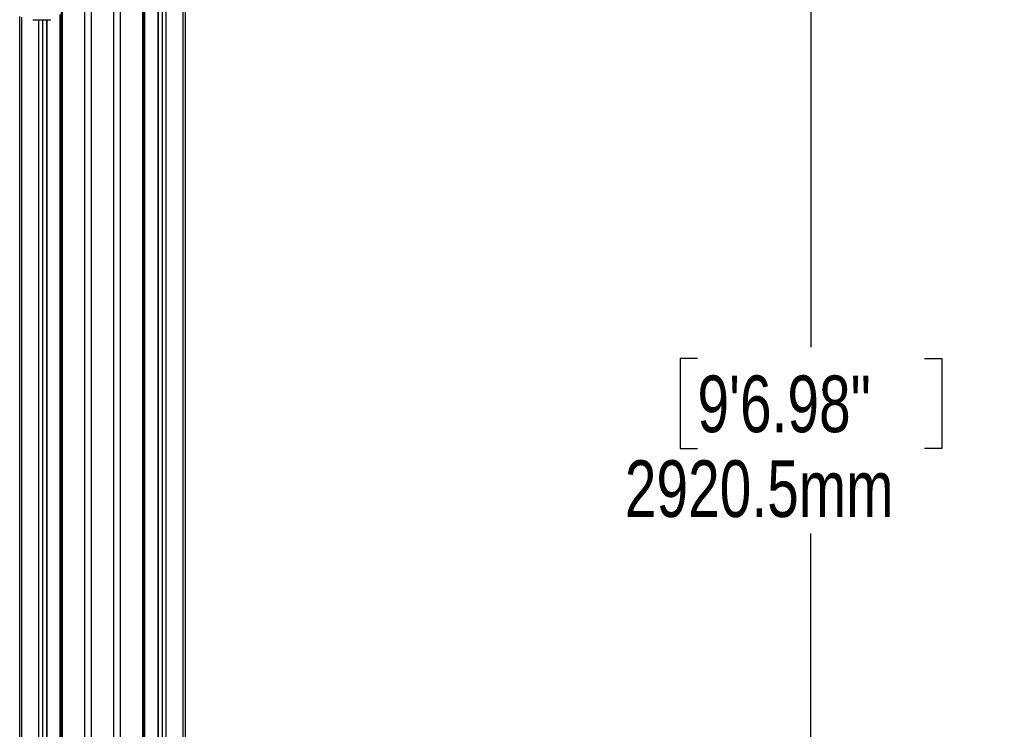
# Model space of a CAD drawing. Header units: millimetres. Extents: x 20 to 19889, y 40 to 15516.
# Tile 96 of 115: x 17850 to 19586, y 4529 to 5781. Entities that reach past the tile are written whole.
import ezdxf

# ---------------------------------------------------------------- set-up
doc = ezdxf.new("R2010")
doc.units = ezdxf.units.MM
doc.header["$LTSCALE"] = 2
doc.layers.add('COMPONENT_GEOMETRY', color=7, linetype='Continuous')
doc.styles.add('SLDTEXTSTYLE0', font='TXT', dxfattribs={"width": 0.75})
doc.dimstyles.new('SLDDIMSTYLE0', dxfattribs={"dimtxt": 100, "dimasz": 6.604, "dimexe": 0, "dimexo": 0.0625, "dimgap": 25, "dimtad": 0, "dimtih": 1, "dimtoh": 1, "dimdec": 1, "dimrnd": 1e-09, "dimzin": 12, "dimdsep": 46, "dimtxsty": 'SLDTEXTSTYLE0', "dimsah": 1, "dimcen": 0.09, "dimadec": 0, "dimazin": 3, "dimtfac": 1, "dimtdec": 1, "dimtofl": 0, "dimtmove": 0, "dimatfit": 3, "dimfxl": 1, "dimfrac": 2, "dimtolj": 1, "dimtzin": 12, "dimarcsym": 0})

# ---------------------------------------------------------------- blocks, each defined once
blk = doc.blocks.new('_D_7')
at = {"layer": 'COMPONENT_GEOMETRY', "color": 7}
for p, q in [((18136.8, 7959.5), (19251.5, 7959.5)), ((19245.1, 7959.5), (19245.1, 5203.3)), ((19045.1, 5183), (19014.6, 5183)), ((19014.6, 5183), (19014.6, 5024.3)), ((19445.2, 5183), (19475.7, 5183)), ((19475.7, 5183), (19475.7, 5024.3)), ((19014.6, 5024.3), (19045.1, 5024.3)), ((19475.7, 5024.3), (19445.2, 5024.3)), ((19245.1, 2118.5), (19245.1, 4874.7)), ((18196.5, 2118.5), (19251.5, 2118.5))]:
    blk.add_line(p, q, dxfattribs=at)
for points in [[(19245.1, 7959.5), (19244.1, 7952.9), (19246.2, 7952.9)], [(19245.1, 2118.5), (19246.2, 2125.1), (19244.1, 2125.1)]]:
    blk.add_solid(points, dxfattribs=at)
at = {"layer": 'COMPONENT_GEOMETRY', "color": 7, "char_height": 100, "attachment_point": 1, "style": 'SLDTEXTSTYLE0'}
for s, insert in [('9\'6.98"', (19045.1, 5153.2)), ('2920.5mm', (18917, 5003.6))]:
    blk.add_mtext(s, dxfattribs=dict(at, insert=insert))

msp = doc.modelspace()

# ---------------------------------------------------------------- linework, layer by layer
at = {"color": 8, "linetype": 'Continuous', "lineweight": 25}
for p, q in [((17964.94, 2191.49), (17964.94, 7939.49)), ((17976.01, 7939.49), (17976.01, 2191.49)), ((18015.96, 2191.49), (18015.96, 7939.49)), ((18027.04, 7939.49), (18027.04, 2191.49)), ((18067.14, 2191.49), (18067.14, 7939.49)), ((18094.1, 7939.49), (18094.1, 2191.49)), ((18101.88, 2191.49), (18101.88, 7939.49)), ((18108.05, 7939.49), (18108.05, 2191.49)), ((18138.54, 2191.49), (18138.54, 7939.49)), ((18070.42, 6551.97), (18070.42, 2191.49)), ((17924.84, 5799.24), (17924.84, 2191.49)), ((17853.44, 5785.38), (17853.44, 2192.28)), ((17883.92, 2192.39), (17883.92, 5781.02)), ((17890.1, 5781.02), (17890.1, 2761.38)), ((17897.88, 2768.25), (17897.88, 5781.02)), ((17921.56, 2780.48), (17921.56, 5790.35))]:
    msp.add_line(p, q, dxfattribs=at)
at = {"color": 7, "linetype": 'Continuous', "lineweight": 25}
for p, q in [((18068.52, 2191.49), (18068.52, 7939.49)), ((18093.67, 7939.49), (18093.67, 2191.49)), ((18141.88, 7939.49), (18141.88, 2191.49)), ((17850.09, 2191.49), (17850.09, 5786.52)), ((17873.25, 5781.02), (17904.83, 5781.02)), ((17898.31, 2768.46), (17898.31, 5781.02)), ((17923.45, 5796.17), (17923.45, 2191.49))]:
    msp.add_line(p, q, dxfattribs=at)

# ---------------------------------------------------------------- dimensions: what is measured, and where the dimension line sits
at = {"layer": 'COMPONENT_GEOMETRY', "color": 7}
dim = msp.add_linear_dim(base=(19245.15, 7959.49), p1=(18193.99, 2118.49), p2=(18134.21, 7959.49), angle=90, dimstyle='SLDDIMSTYLE0', dxfattribs=at)
dim.commit()
dim.dimension.update_dxf_attribs({"geometry": '_D_7', "text_midpoint": (19245.15, 5038.99), "dimtype": 160})

doc.saveas('drawing.dxf')
